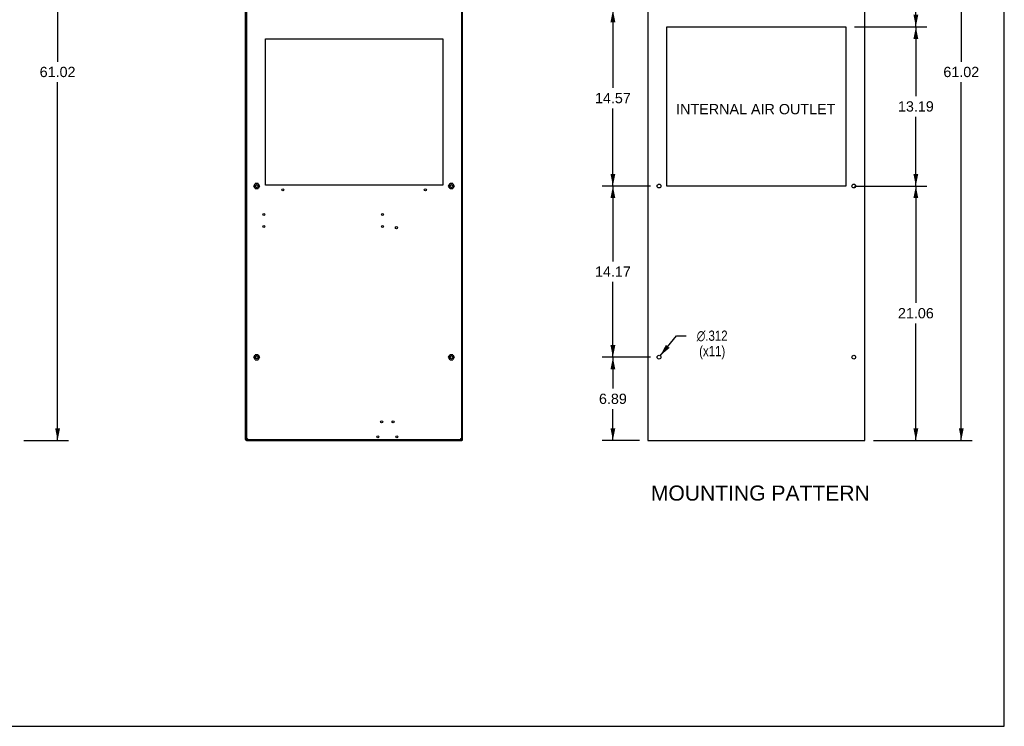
# Model space of a CAD drawing. Header units: inches. Extents: x 0 to 170, y 0 to 110.
# Tile 10 of 12: x 88 to 170, y 0 to 59. Entities that reach past the tile are written whole.
import ezdxf

# ---------------------------------------------------------------- set-up
doc = ezdxf.new("R2010")
doc.units = ezdxf.units.IN
doc.header["$LTSCALE"] = 9.35
doc.header["$MEASUREMENT"] = 0
doc.layers.get('0').update_dxf_attribs({"linetype": 'CONTINUOUS'})
doc.layers.add('DIMENSIONS', color=7, linetype='CONTINUOUS')
doc.styles.get("Standard").update_dxf_attribs({"font": 'arial.ttf'})
doc.styles.add('TEXTSTYLE_1', font='gdt', dxfattribs={"width": 0.8})
doc.dimstyles.new('DIMSTYLE_1', dxfattribs={"dimtxt": 0.85, "dimasz": 1, "dimexe": 0.09, "dimexo": 0.07, "dimgap": 0.0425, "dimtad": 0, "dimtih": 1, "dimtoh": 1, "dimzin": 4, "dimdsep": 46, "dimtxsty": 'Standard', "dimblk": '_FILLED', "dimblk1": '_FILLED', "dimblk2": '_FILLED', "dimcen": 0.09, "dimazin": 1, "dimtfac": 1, "dimtdec": 3, "dimtofl": 0, "dimtmove": 0, "dimatfit": 3, "dimldrblk": '_FILLED', "dimfxl": 0, "dimtolj": 1, "dimtzin": 4, "dimarcsym": 0})
doc.dimstyles.new('DIMSTYLE_2', dxfattribs={"dimtxt": 0.85, "dimasz": 1, "dimexe": 0.09, "dimexo": 0.07, "dimgap": 0.09, "dimtad": 0, "dimtih": 1, "dimtoh": 1, "dimdec": 3, "dimzin": 4, "dimdsep": 46, "dimtxsty": 'Standard', "dimblk": '_FILLED', "dimblk1": '_FILLED', "dimblk2": '_FILLED', "dimcen": 0.09, "dimadec": 3, "dimazin": 1, "dimtfac": 1, "dimtdec": 3, "dimtofl": 0, "dimtmove": 0, "dimatfit": 1, "dimldrblk": '_FILLED', "dimfxl": 0, "dimtolj": 1, "dimtzin": 4, "dimarcsym": 0})

# ---------------------------------------------------------------- blocks, each defined once
blk = doc.blocks.new('_FILLED')
at = {"color": 0, "linetype": 'ByBlock'}
blk.add_solid([(0, 0), (-1, 0.2), (-1, -0.2)], dxfattribs=at)
blk = doc.blocks.new('*D3')
at = {"layer": 'DIMENSIONS', "color": 2, "linetype": 'Continuous'}
for p, q in [((88.746, 84.7), (90.049, 84.7)), ((90.049, 84.7), (92.434, 84.7)), ((91.534, 84.7), (91.534, 55.036)), ((91.534, 23.672), (91.534, 53.336)), ((88.746, 23.672), (90.049, 23.672)), ((90.049, 23.672), (92.434, 23.672))]:
    blk.add_line(p, q, dxfattribs=at)
for p, rotation in [((91.534, 84.7), 90), ((91.534, 23.672), 270)]:
    blk.add_blockref('_FILLED', p, dxfattribs=dict(at, rotation=rotation))
at = {"layer": 'DIMENSIONS', "color": 2, "linetype": 'Continuous', "insert": (91.534, 54.611), "char_height": 0.85, "width": 2.97026, "attachment_point": 2, "line_spacing_factor": 0.9}
blk.add_mtext('61.02', dxfattribs=at)
blk = doc.blocks.new('*D4')
at = {"layer": 'DIMENSIONS', "color": 2, "linetype": 'Continuous'}
for p, q in [((159.148, 84.698), (167.334, 84.698)), ((166.434, 84.698), (166.434, 55.036)), ((166.434, 23.675), (166.434, 53.336)), ((159.148, 23.675), (167.334, 23.675))]:
    blk.add_line(p, q, dxfattribs=at)
for p, rotation in [((166.434, 84.698), 90), ((166.434, 23.675), 270)]:
    blk.add_blockref('_FILLED', p, dxfattribs=dict(at, rotation=rotation))
at = {"layer": 'DIMENSIONS', "color": 2, "linetype": 'Continuous', "insert": (166.434, 54.611), "char_height": 0.85, "width": 2.97026, "attachment_point": 2, "line_spacing_factor": 0.9}
blk.add_mtext('61.02', dxfattribs=at)
blk = doc.blocks.new('*D8')
at = {"layer": 'DIMENSIONS', "color": 2, "linetype": 'Continuous'}
for p, q in [((157.573, 69.935), (163.569, 69.935)), ((162.669, 69.935), (162.669, 64.781)), ((162.669, 57.928), (162.669, 63.081)), ((157.573, 57.928), (163.569, 57.928))]:
    blk.add_line(p, q, dxfattribs=at)
for p, rotation in [((162.669, 69.935), 90), ((162.669, 57.928), 270)]:
    blk.add_blockref('_FILLED', p, dxfattribs=dict(at, rotation=rotation))
at = {"layer": 'DIMENSIONS', "color": 2, "linetype": 'Continuous', "insert": (162.669, 64.356), "char_height": 0.85, "width": 2.97026, "attachment_point": 2, "line_spacing_factor": 0.9}
blk.add_mtext('12.01', dxfattribs=at)
blk = doc.blocks.new('*D9')
at = {"layer": 'DIMENSIONS', "color": 2, "linetype": 'Continuous'}
for p, q in [((157.573, 57.928), (163.569, 57.928)), ((162.669, 57.928), (162.669, 52.183)), ((162.669, 44.739), (162.669, 50.483)), ((157.573, 44.739), (163.569, 44.739))]:
    blk.add_line(p, q, dxfattribs=at)
for p, rotation in [((162.669, 57.928), 90), ((162.669, 44.739), 270)]:
    blk.add_blockref('_FILLED', p, dxfattribs=dict(at, rotation=rotation))
at = {"layer": 'DIMENSIONS', "color": 2, "linetype": 'Continuous', "insert": (162.669, 51.758), "char_height": 0.85, "width": 2.97026, "attachment_point": 2, "line_spacing_factor": 0.9}
blk.add_mtext('13.19', dxfattribs=at)
blk = doc.blocks.new('*D10')
at = {"layer": 'DIMENSIONS', "color": 2, "linetype": 'Continuous'}
for p, q in [((157.573, 44.739), (163.569, 44.739)), ((162.669, 44.739), (162.669, 35.057)), ((162.669, 23.675), (162.669, 33.357)), ((159.148, 23.675), (163.569, 23.675))]:
    blk.add_line(p, q, dxfattribs=at)
for p, rotation in [((162.669, 44.739), 90), ((162.669, 23.675), 270)]:
    blk.add_blockref('_FILLED', p, dxfattribs=dict(at, rotation=rotation))
at = {"layer": 'DIMENSIONS', "color": 2, "linetype": 'Continuous', "insert": (162.669, 34.632), "char_height": 0.85, "width": 2.97026, "attachment_point": 2, "line_spacing_factor": 0.9}
blk.add_mtext('21.06', dxfattribs=at)
blk = doc.blocks.new('*D21')
at = {"layer": 'DIMENSIONS', "color": 2, "linetype": 'Continuous'}
for p, q in [((140.682, 59.305), (136.659, 59.305)), ((137.559, 59.305), (137.559, 52.872)), ((137.559, 44.739), (137.559, 51.172)), ((140.682, 44.739), (136.659, 44.739))]:
    blk.add_line(p, q, dxfattribs=at)
for p, rotation in [((137.559, 59.305), 90), ((137.559, 44.739), 270)]:
    blk.add_blockref('_FILLED', p, dxfattribs=dict(at, rotation=rotation))
at = {"layer": 'DIMENSIONS', "color": 2, "linetype": 'Continuous', "insert": (137.559, 52.447), "char_height": 0.85, "width": 2.97026, "attachment_point": 2, "line_spacing_factor": 0.9}
blk.add_mtext('14.57', dxfattribs=at)
blk = doc.blocks.new('*D22')
at = {"layer": 'DIMENSIONS', "color": 2, "linetype": 'Continuous'}
for p, q in [((140.682, 44.739), (136.659, 44.739)), ((137.559, 44.739), (137.559, 38.502)), ((137.559, 30.566), (137.559, 36.802)), ((140.682, 30.566), (136.659, 30.566))]:
    blk.add_line(p, q, dxfattribs=at)
for p, rotation in [((137.559, 44.739), 90), ((137.559, 30.566), 270)]:
    blk.add_blockref('_FILLED', p, dxfattribs=dict(at, rotation=rotation))
at = {"layer": 'DIMENSIONS', "color": 2, "linetype": 'Continuous', "insert": (137.559, 38.077), "char_height": 0.85, "width": 2.97026, "attachment_point": 2, "line_spacing_factor": 0.9}
blk.add_mtext('14.17', dxfattribs=at)
blk = doc.blocks.new('*D23')
at = {"layer": 'DIMENSIONS', "color": 2, "linetype": 'Continuous'}
for p, q in [((140.682, 30.566), (136.659, 30.566)), ((137.559, 30.566), (137.559, 27.97)), ((137.559, 23.675), (137.559, 26.27)), ((139.756, 23.675), (136.659, 23.675))]:
    blk.add_line(p, q, dxfattribs=at)
for p, rotation in [((137.559, 30.566), 90), ((137.559, 23.675), 270)]:
    blk.add_blockref('_FILLED', p, dxfattribs=dict(at, rotation=rotation))
at = {"layer": 'DIMENSIONS', "color": 2, "linetype": 'Continuous', "insert": (137.559, 27.545), "char_height": 0.85, "width": 2.30985, "attachment_point": 2, "line_spacing_factor": 0.9}
blk.add_mtext('6.89', dxfattribs=at)
blk = doc.blocks.new('*D24')
at = {"layer": 'DIMENSIONS', "color": 2, "linetype": 'Continuous'}
for p, q in [((141.48, 30.687), (142.818, 32.346)), ((142.818, 32.346), (143.643, 32.346))]:
    blk.add_line(p, q, dxfattribs=at)
at = {"layer": 'DIMENSIONS', "color": 2, "linetype": 'Continuous', "rotation": 231.1245563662}
blk.add_blockref('_FILLED', (141.48, 30.687), dxfattribs=at)
at = {"layer": 'DIMENSIONS', "color": 2, "linetype": 'Continuous', "insert": (145.789, 32.771), "char_height": 0.85, "width": 3.44318, "attachment_point": 2, "line_spacing_factor": 0.9, "style": 'TEXTSTYLE_1'}
blk.add_mtext('{\\fgdt;n}\\fArial;.312\\P(x11)', dxfattribs=at)

msp = doc.modelspace()

# ---------------------------------------------------------------- linework, layer by layer
at = {"color": 7, "linetype": 'Continuous'}
for p, q in [((170, 0), (170, 110)), ((107.1129, 23.7504), (107.1129, 84.7004)), ((107.1914, 84.661), (107.1916, 23.8291)), ((107.2113, 24.2228), (107.2113, 84.6167)), ((125.0066, 84.6167), (125.0066, 24.2228)), ((125.0263, 23.8291), (125.0265, 84.661)), ((125.105, 23.7504), (125.105, 84.7004)), ((140.4563, 84.6975), (140.4563, 23.6745)), ((158.4483, 23.6745), (158.4483, 84.6975)), ((142.0313, 44.7385), (142.0313, 57.9275)), ((142.0313, 57.9275), (156.8733, 57.9275)), ((156.8733, 57.9275), (156.8733, 44.7385)), ((108.7664, 44.8134), (108.7664, 56.9214)), ((108.7664, 56.9214), (123.4515, 56.9214)), ((123.4515, 56.9214), (123.4515, 44.8134)), ((107.1995, 45.3843), (107.1995, 45.6599)), ((107.208, 45.6584), (107.1995, 45.6599)), ((107.208, 45.3857), (107.1995, 45.3843)), ((107.8017, 44.7347), (107.9199, 44.9394)), ((108.1563, 44.9394), (107.9199, 44.9394)), ((108.1563, 44.9394), (108.2745, 44.7347)), ((123.9434, 44.7347), (124.0616, 44.9394)), ((124.298, 44.9394), (124.0616, 44.9394)), ((124.298, 44.9394), (124.4162, 44.7347)), ((125.0099, 45.6584), (125.0184, 45.6599)), ((125.0099, 45.3857), (125.0184, 45.3843)), ((125.0184, 45.6599), (125.0184, 45.3843)), ((107.9199, 44.5299), (107.8017, 44.7347)), ((107.9199, 44.5299), (108.1563, 44.5299)), ((108.2745, 44.7347), (108.1563, 44.5299)), ((123.4515, 44.8134), (108.7664, 44.8134)), ((124.0616, 44.5299), (123.9434, 44.7347)), ((124.0616, 44.5299), (124.298, 44.5299)), ((124.4162, 44.7347), (124.298, 44.5299)), ((156.8733, 44.7385), (142.0313, 44.7385)), ((107.8017, 30.5614), (107.9199, 30.7661)), ((107.9199, 30.3567), (107.8017, 30.5614)), ((108.1563, 30.7661), (107.9199, 30.7661)), ((107.9199, 30.3567), (108.1563, 30.3567)), ((108.1563, 30.7661), (108.2745, 30.5614)), ((108.2745, 30.5614), (108.1563, 30.3567)), ((123.9434, 30.5614), (124.0616, 30.7661)), ((124.0616, 30.3567), (123.9434, 30.5614)), ((124.298, 30.7661), (124.0616, 30.7661)), ((124.0616, 30.3567), (124.298, 30.3567)), ((124.298, 30.7661), (124.4162, 30.5614)), ((124.4162, 30.5614), (124.298, 30.3567)), ((107.208, 27.7451), (107.1995, 27.7465)), ((107.1995, 27.4709), (107.1995, 27.7465)), ((107.208, 27.4723), (107.1995, 27.4709)), ((125.0099, 27.7451), (125.0184, 27.7465)), ((125.0099, 27.4723), (125.0184, 27.4709)), ((125.0184, 27.7465), (125.0184, 27.4709)), ((107.1129, 23.8291), (107.2113, 23.8291)), ((107.1523, 23.8064), (107.1129, 23.8064)), ((107.1523, 23.7504), (107.1523, 23.8291)), ((107.1709, 23.7504), (107.1916, 23.7504)), ((107.1916, 24.2228), (107.2113, 24.2228)), ((107.1916, 23.7504), (107.1916, 23.7129)), ((107.1916, 23.711), (125.0263, 23.711)), ((107.1916, 23.6717), (125.0263, 23.6717)), ((107.2113, 23.7503), (107.2113, 23.8291)), ((107.2139, 23.7634), (107.2113, 23.7499)), ((107.2113, 23.7504), (125.0066, 23.7504)), ((107.222, 23.7768), (107.2139, 23.7634)), ((107.2507, 23.7898), (107.2507, 23.7502)), ((107.2507, 23.7495), (107.252, 23.7634)), ((107.252, 23.7634), (107.2561, 23.777)), ((107.2561, 23.777), (107.2625, 23.7902)), ((107.2704, 23.7735), (107.2769, 23.7898)), ((107.2769, 23.7898), (107.2835, 23.8088)), ((107.2835, 23.8088), (107.2901, 23.8291)), ((107.7822, 23.6717), (107.7822, 23.711)), ((107.9003, 23.6717), (107.9003, 23.711)), ((124.3176, 23.711), (124.3176, 23.6717)), ((124.4357, 23.711), (124.4357, 23.6717)), ((124.9482, 23.816), (124.9278, 23.8291)), ((124.9672, 23.8029), (124.9482, 23.816)), ((124.9499, 23.799), (124.9555, 23.7902)), ((124.9555, 23.7902), (124.9618, 23.777)), ((124.9607, 23.7531), (124.9672, 23.7504)), ((124.9618, 23.777), (124.9659, 23.7635)), ((124.9659, 23.7635), (124.9672, 23.7499)), ((124.9672, 23.7898), (124.9672, 23.7504)), ((125.004, 23.7634), (124.9959, 23.7768)), ((125.0066, 23.7499), (125.004, 23.7634)), ((125.0066, 24.2228), (125.0263, 24.2228)), ((125.0066, 23.8291), (125.105, 23.8291)), ((125.0066, 23.8291), (125.0066, 23.7503)), ((125.0263, 23.7504), (125.0637, 23.7504)), ((125.0263, 23.7297), (125.0263, 23.7504)), ((125.0656, 23.7504), (125.0656, 23.8291)), ((125.0656, 23.8064), (125.105, 23.8064)), ((140.4563, 23.6745), (158.4483, 23.6745)), ((0, 0), (170, 0))]:
    msp.add_line(p, q, dxfattribs=at)
for points in [[(107.2507, 23.8029), (107.2345, 23.7899), (107.222, 23.7768)], [(107.2901, 23.8291), (107.2697, 23.816), (107.2507, 23.8029)], [(107.2507, 23.7504), (107.2572, 23.7531), (107.2638, 23.7609), (107.2704, 23.7735)], [(107.2625, 23.7902), (107.2706, 23.8032), (107.28, 23.8162)], [(124.9278, 23.8291), (124.9344, 23.8088), (124.941, 23.7898)], [(124.9499, 23.799), (124.9475, 23.8013), (124.941, 23.8095)], [(124.941, 23.7898), (124.9475, 23.7735), (124.9541, 23.761), (124.9607, 23.7531)], [(124.9959, 23.7768), (124.9834, 23.7899), (124.9672, 23.8029)]]:
    msp.add_lwpolyline(points, dxfattribs=at)
for centre, radius in [((141.3823, 44.7385), 0.156), ((157.5223, 44.7385), 0.156), ((108.0381, 44.7347), 0.1319), ((108.0381, 44.7347), 0.1181), ((108.0381, 44.7347), 0.1083), ((110.2034, 44.4279), 0.0846), ((122.0145, 44.4279), 0.0846), ((124.1798, 44.7347), 0.1319), ((124.1798, 44.7347), 0.1181), ((124.1798, 44.7347), 0.1083), ((108.6286, 42.3724), 0.0846), ((118.4712, 42.3724), 0.0846), ((108.6286, 41.3882), 0.0846), ((118.4712, 41.3882), 0.0846), ((119.6129, 41.2898), 0.0846), ((108.0381, 30.5614), 0.1319), ((108.0381, 30.5614), 0.1181), ((108.0381, 30.5614), 0.1083), ((124.1798, 30.5614), 0.1319), ((124.1798, 30.5614), 0.1181), ((124.1798, 30.5614), 0.1083), ((141.3823, 30.5655), 0.156), ((157.5223, 30.5655), 0.156), ((118.3924, 25.2071), 0.0846), ((119.3373, 25.2071), 0.0846), ((118.0775, 23.9669), 0.0846), ((119.6523, 23.9669), 0.0846)]:
    msp.add_circle(centre, radius, dxfattribs=at)
for centre, radius, start, end in [((107.1916, 23.7504), 0.0787, 180, 270), ((107.1916, 23.7504), 0.0394, 180, 270), ((125.0263, 23.7504), 0.0787, 270, 360), ((125.0263, 23.7504), 0.0394, 270, 360)]:
    msp.add_arc(centre, radius, start, end, dxfattribs=at)

# ---------------------------------------------------------------- texts
at = {"layer": 'DIMENSIONS', "color": 2, "linetype": 'Continuous', "attachment_point": 2, "line_spacing_factor": 0.9}
for s, insert, char_height, width in [('INTERNAL AIR OUTLET', (149.3986, 51.5339), 0.85, 13.17026), ('MOUNTING PATTERN', (149.7776, 19.9391), 1.25, 18.104089)]:
    msp.add_mtext(s, dxfattribs=dict(at, insert=insert, char_height=char_height, width=width))

# ---------------------------------------------------------------- dimensions: what is measured, and where the dimension line sits
at = {"layer": 'DIMENSIONS', "color": 2, "linetype": 'Continuous'}
dim = msp.add_linear_dim(base=(91.5337, 84.7004), p1=(88.6759, 23.6717), p2=(88.6759, 84.7004), angle=90, text='61.02', dimstyle='DIMSTYLE_1', dxfattribs=at)
dim.commit()
dim.dimension.update_dxf_attribs({"geometry": '*D3', "text_midpoint": (91.5224, 54.1813), "dimtype": 160})
for base, p1, p2, angle, picture, middle in [((166.4338, 23.6745), (159.0783, 84.6975), (159.0783, 23.6745), 270, '*D4', (166.4225, 54.1813)), ((162.6686, 57.9275), (157.5033, 69.9345), (157.5033, 57.9275), 270, '*D8', (162.6225, 63.9263)), ((137.5594, 44.7385), (140.7523, 59.3045), (140.7523, 44.7385), 270, '*D21', (137.5956, 52.0168)), ((162.6686, 44.7385), (157.5033, 57.9275), (157.5033, 44.7385), 270, '*D9', (162.7047, 51.3283)), ((137.5594, 30.5655), (140.7523, 44.7385), (140.7523, 30.5655), 270, '*D22', (137.5956, 37.6536)), ((162.6686, 23.6745), (157.5033, 44.7385), (159.0783, 23.6745), 270, '*D10', (162.6573, 34.2018)), ((137.5594, 30.5655), (139.8263, 23.6745), (140.7523, 30.5655), 90, '*D23', (137.5536, 27.1153))]:
    dim = msp.add_linear_dim(base=base, p1=p1, p2=p2, angle=angle, dimstyle='DIMSTYLE_1', dxfattribs=at)
    dim.commit()
    dim.dimension.update_dxf_attribs({"geometry": picture, "text_midpoint": middle, "dimtype": 160})
dim = msp.add_diameter_dim_2p(p1=(141.4802, 30.687), p2=(141.2844, 30.4441), text='%%c<>\\P(x11)', dimstyle='DIMSTYLE_2', override={"dimpost": '<>'}, dxfattribs=at)
dim.commit()
dim.dimension.update_dxf_attribs({"geometry": '*D24', "text_midpoint": (145.7894, 31.7085), "dimtype": 163})

doc.saveas('drawing.dxf')
